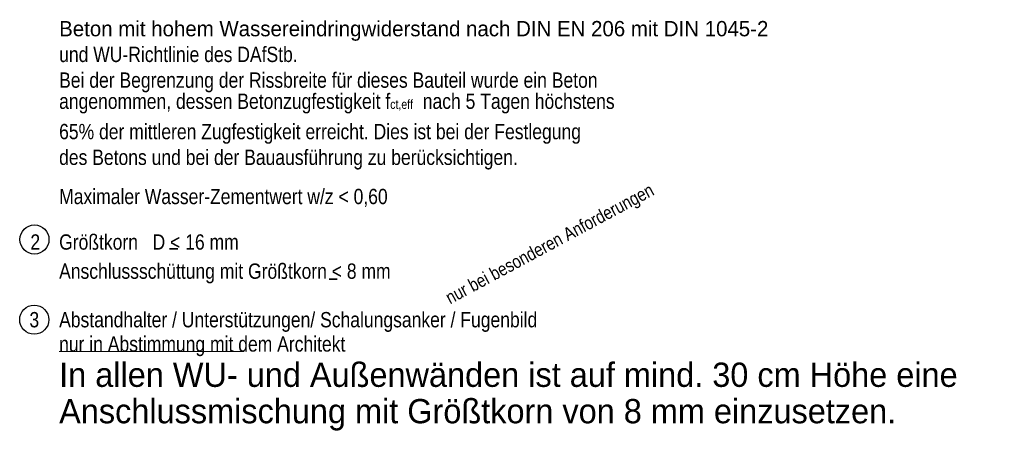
# Model space of a CAD drawing. Header units: millimetres. Extents: x -7.4 to 35.1, y -18.1 to 22.4.
# Tile 33 of 37: x 30 to 35.1, y 8.2 to 10.3. Entities that reach past the tile are written whole.
import ezdxf

# ---------------------------------------------------------------- set-up
doc = ezdxf.new("R2010")
doc.units = ezdxf.units.MM
doc.styles.add('Arial Narrow', font='ARIALN.TTF')

msp = doc.modelspace()

# ---------------------------------------------------------------- linework, layer by layer
at = {"color": 2, "linetype": 'Continuous', "lineweight": 35}
for p, q in [((30.767337, 9.111282), (30.810546, 9.111282)), ((31.588316, 8.955579), (31.630036, 8.955579))]:
    msp.add_line(p, q, dxfattribs=at)
at = {"color": 9, "linetype": 'Continuous', "lineweight": 0}
msp.add_line((30.198448, 8.581904), (31.150747, 8.581904), dxfattribs=at)
at = {"color": 3, "linetype": 'Continuous', "lineweight": 25}
for centre in [(30.071303, 9.159224), (30.070447, 8.746279)]:
    msp.add_circle(centre, 0.075, dxfattribs=at)

# ---------------------------------------------------------------- texts
at = {"color": 2, "lineweight": 35}
msp.add_text('Beton mit hohem Wassereindringwiderstand nach DIN EN 206 mit DIN 1045-2', height=0.07875, dxfattribs=at).set_placement((30.198676, 10.205691))
at = {"color": 2, "lineweight": 35, "style": 'Arial Narrow'}
for s, p in [('und WU-Richtlinie des DAfStb.', (30.198676, 10.073191)), ('Bei der Begrenzung der Rissbreite für dieses Bauteil wurde ein Beton', (30.198448, 9.940691)), ('65% der mittleren Zugfestigkeit erreicht. Dies ist bei der Festlegung', (30.198448, 9.675689)), ('des Betons und bei der Bauausführung zu berücksichtigen.', (30.198448, 9.543191)), ('Maximaler Wasser-Zementwert w/z < 0,60', (30.198676, 9.341366)), ('2', (30.050565, 9.106904)), ('Größtkorn   D < 16 mm', (30.198448, 9.106904)), ('Anschlussschüttung mit Größtkorn < 8 mm', (30.198448, 8.956904)), ('3', (30.045572, 8.706904)), ('Abstandhalter / Unterstützungen/ Schalungsanker / Fugenbild', (30.198448, 8.706904)), ('nur in Abstimmung mit dem Architekt', (30.198448, 8.581904))]:
    msp.add_text(s, height=0.07875, dxfattribs=at).set_placement(p)
at = {"color": 9, "lineweight": 0, "style": 'Arial Narrow'}
msp.add_text('nur bei besonderen Anforderungen', height=0.0675, rotation=28.2209, dxfattribs=at).set_placement((32.211776, 8.824443))
at = {"color": 2, "lineweight": 35, "insert": (30.198448, 9.808191), "char_height": 0.07875, "attachment_point": 7, "line_spacing_factor": 0.9, "style": 'Arial Narrow'}
msp.add_mtext('angenommen, dessen Betonzugfestigkeit f{\\A1;\\H.6x;\\S^ ct,eff;}  nach 5 Tagen höchstens', dxfattribs=at)
at = {"color": 4, "lineweight": 50, "insert": (30.198676, 8.174984), "char_height": 0.125, "attachment_point": 7, "line_spacing_factor": 0.9}
msp.add_mtext('In allen WU- und Außenwänden ist auf mind. 30 cm Höhe eine{\\P}Anschlussmischung mit Größtkorn von 8 mm einzusetzen.', dxfattribs=at)

doc.saveas('drawing.dxf')
